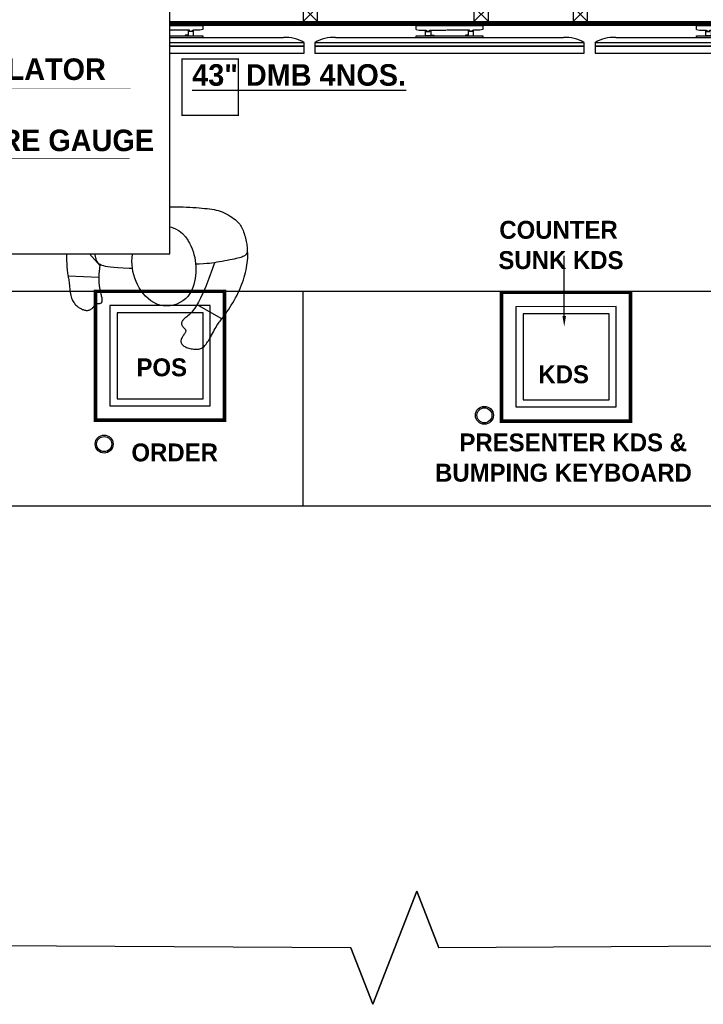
# Model space of a CAD drawing. Header units: millimetres. Extents: x -115221 to 194496, y -122556 to 375476.
# Tile 100 of 169: x 103057 to 105475, y -12560 to -9076. Entities that reach past the tile are written whole.
import ezdxf

# ---------------------------------------------------------------- set-up
doc = ezdxf.new("R2010")
doc.units = ezdxf.units.MM
doc.set_wipeout_variables(frame=1)
doc.layers.add('FUR R0', color=8, linetype='Continuous')
doc.layers.add('WWDS FURNITURE LAYOUT', color=8, linetype='Continuous')
doc.layers.add('M-LPG-TEXT', color=1, linetype='Continuous', lineweight=0)
doc.styles.add('ARIAL', font='GOTHICB.TTF')
doc.styles.add('ATTR', font='romans.shx', dxfattribs={"width": 0.8, "height": 0.699999})
doc.styles.add('har', font='GOTHICB.TTF')

# ---------------------------------------------------------------- blocks, each defined once
blk = doc.blocks.new('JSDJNB')
at = {"layer": 'FUR R0'}
h = blk.add_hatch(dxfattribs=at)
h.set_pattern_fill('ANSI31', color=256, angle=90)
h.set_pattern_definition([(135, (184504.06984, -52712.82564), (-0.08838834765, -0.08838834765), [])])
h.paths.add_polyline_path([(255108.09, -67411.99), (255108.09, -67409.99), (254955.77, -67409.99), (254955.77, -67411.99)], flags=16)
h.paths.add_polyline_path([(255108.59, -67412.49), (255108.59, -67409.49), (254955.27, -67409.49), (254955.27, -67412.49)])
for p, q in [((254968.67, -67413.07), (254968.67, -67412.54)), ((254968.67, -67412.54), (254977.93, -67412.54)), ((254977.93, -67412.54), (254977.93, -67413.07)), ((255007.67, -67413.07), (255007.67, -67412.54)), ((255007.67, -67412.54), (255016.93, -67412.54)), ((255016.93, -67412.54), (255016.93, -67413.07)), ((255046.67, -67413.07), (255046.67, -67412.54)), ((255046.67, -67412.54), (255055.93, -67412.54)), ((255055.93, -67412.54), (255055.93, -67413.07)), ((255085.67, -67413.07), (255085.67, -67412.54)), ((255085.67, -67412.54), (255094.93, -67412.54)), ((255094.93, -67412.54), (255094.93, -67413.07)), ((254989.16, -67414.23), (254957.44, -67414.23)), ((255028.16, -67414.23), (254996.44, -67414.23)), ((255067.16, -67414.23), (255035.44, -67414.23)), ((255106.16, -67414.23), (255074.44, -67414.23))]:
    blk.add_line(p, q, dxfattribs=at)
for points in [[(255108.59, -67412.49), (255108.59, -67409.49), (254955.27, -67409.49), (254955.27, -67412.49)], [(255108.09, -67411.99), (255108.09, -67409.99), (254955.77, -67409.99), (254955.77, -67411.99)], [(254955.77, -67409.99), (254957.77, -67409.99), (254957.77, -67411.99), (254955.77, -67411.99)], [(254959.62, -67409.99), (254961.62, -67409.99), (254961.62, -67411.99), (254959.62, -67411.99)], [(254995.35, -67409.99), (254993.35, -67409.99), (254993.35, -67411.99), (254995.35, -67411.99)], [(255009.16, -67409.99), (255007.16, -67409.99), (255007.16, -67411.99), (255009.16, -67411.99)], [(255032.93, -67409.99), (255030.93, -67409.99), (255030.93, -67411.99), (255032.93, -67411.99)], [(255056.7, -67409.99), (255054.7, -67409.99), (255054.7, -67411.99), (255056.7, -67411.99)], [(255070.51, -67409.99), (255068.51, -67409.99), (255068.51, -67411.99), (255070.51, -67411.99)], [(255104.24, -67409.99), (255102.24, -67409.99), (255102.24, -67411.99), (255104.24, -67411.99)], [(255108.09, -67409.99), (255106.09, -67409.99), (255106.09, -67411.99), (255108.09, -67411.99)], [(254977.93, -67414.23), (254968.67, -67414.23), (254968.67, -67413.95), (254977.93, -67413.95)], [(255016.93, -67414.23), (255007.67, -67414.23), (255007.67, -67413.95), (255016.93, -67413.95)], [(255055.93, -67414.23), (255046.67, -67414.23), (255046.67, -67413.95), (255055.93, -67413.95)], [(255094.93, -67414.23), (255085.67, -67414.23), (255085.67, -67413.95), (255094.93, -67413.95)], [(254992.06, -67414.93), (254954.55, -67414.93), (254954.55, -67415.41), (254992.06, -67415.41)], [(254954.55, -67415.41), (254954.55, -67416.38), (254992.06, -67416.38), (254992.06, -67415.41)], [(255031.06, -67414.93), (254993.55, -67414.93), (254993.55, -67415.41), (255031.06, -67415.41)], [(254993.55, -67415.41), (254993.55, -67416.38), (255031.06, -67416.38), (255031.06, -67415.41)], [(255070.06, -67414.93), (255032.55, -67414.93), (255032.55, -67415.41), (255070.06, -67415.41)], [(255032.55, -67415.41), (255032.55, -67416.38), (255070.06, -67416.38), (255070.06, -67415.41)], [(255109.06, -67414.93), (255071.55, -67414.93), (255071.55, -67415.41), (255109.06, -67415.41)], [(255071.55, -67415.41), (255071.55, -67416.38), (255109.06, -67416.38), (255109.06, -67415.41)]]:
    blk.add_lwpolyline(points, close=True, dxfattribs=at)
for points in [[(254957.77, -67409.99), (254955.77, -67411.99)], [(254955.77, -67409.99), (254957.77, -67411.99)], [(254961.62, -67409.99), (254959.62, -67411.99)], [(254959.62, -67409.99), (254961.62, -67411.99)], [(254993.35, -67409.99), (254995.35, -67411.99)], [(254995.35, -67409.99), (254993.35, -67411.99)], [(255007.16, -67409.99), (255009.16, -67411.99)], [(255009.16, -67409.99), (255007.16, -67411.99)], [(255030.93, -67409.99), (255032.93, -67411.99)], [(255032.93, -67409.99), (255030.93, -67411.99)], [(255054.7, -67409.99), (255056.7, -67411.99)], [(255056.7, -67409.99), (255054.7, -67411.99)], [(255068.51, -67409.99), (255070.51, -67411.99)], [(255070.51, -67409.99), (255068.51, -67411.99)], [(255102.24, -67409.99), (255104.24, -67411.99)], [(255104.24, -67409.99), (255102.24, -67411.99)], [(255106.09, -67409.99), (255108.09, -67411.99)], [(255108.09, -67409.99), (255106.09, -67411.99)], [(254968.67, -67413.07), (254969.08, -67413.18), (254970.06, -67413.18), (254970.06, -67413.26), (254970.19, -67413.26), (254970.19, -67413.31), (254970.06, -67413.31), (254970.06, -67413.38), (254970.52, -67413.38), (254970.52, -67413.31), (254970.44, -67413.31), (254970.44, -67413.26), (254970.52, -67413.26), (254970.52, -67413.18), (254972.78, -67413.18)], [(254969.97, -67413.95), (254969.97, -67413.22), (254970.05, -67413.22), (254970.05, -67413.28), (254970.17, -67413.28), (254970.17, -67413.3), (254970.05, -67413.3), (254970.05, -67413.39), (254970.54, -67413.39), (254970.54, -67413.31), (254970.45, -67413.31), (254970.45, -67413.27), (254970.54, -67413.27), (254970.54, -67413.2), (254970.7, -67413.2), (254970.7, -67413.87), (254971.1, -67413.87), (254971.1, -67413.95), (254969.97, -67413.95)], [(254977.93, -67413.07), (254977.52, -67413.18), (254976.54, -67413.18), (254976.54, -67413.26), (254976.42, -67413.26), (254976.42, -67413.31), (254976.54, -67413.31), (254976.54, -67413.38), (254976.08, -67413.38), (254976.08, -67413.31), (254976.16, -67413.31), (254976.16, -67413.26), (254976.08, -67413.26), (254976.08, -67413.18), (254972.86, -67413.18)], [(254976.64, -67413.95), (254976.64, -67413.22), (254976.56, -67413.22), (254976.56, -67413.28), (254976.43, -67413.28), (254976.43, -67413.3), (254976.56, -67413.3), (254976.56, -67413.39), (254976.06, -67413.39), (254976.06, -67413.31), (254976.15, -67413.31), (254976.15, -67413.27), (254976.06, -67413.27), (254976.06, -67413.2), (254975.91, -67413.2), (254975.91, -67413.87), (254975.5, -67413.87), (254975.5, -67413.95), (254976.64, -67413.95)], [(255007.67, -67413.07), (255008.08, -67413.18), (255009.06, -67413.18), (255009.06, -67413.26), (255009.19, -67413.26), (255009.19, -67413.31), (255009.06, -67413.31), (255009.06, -67413.38), (255009.52, -67413.38), (255009.52, -67413.31), (255009.44, -67413.31), (255009.44, -67413.26), (255009.52, -67413.26), (255009.52, -67413.18), (255011.78, -67413.18)], [(255008.97, -67413.95), (255008.97, -67413.22), (255009.05, -67413.22), (255009.05, -67413.28), (255009.17, -67413.28), (255009.17, -67413.3), (255009.05, -67413.3), (255009.05, -67413.39), (255009.54, -67413.39), (255009.54, -67413.31), (255009.45, -67413.31), (255009.45, -67413.27), (255009.54, -67413.27), (255009.54, -67413.2), (255009.7, -67413.2), (255009.7, -67413.87), (255010.1, -67413.87), (255010.1, -67413.95), (255008.97, -67413.95)], [(255016.93, -67413.07), (255016.52, -67413.18), (255015.54, -67413.18), (255015.54, -67413.26), (255015.42, -67413.26), (255015.42, -67413.31), (255015.54, -67413.31), (255015.54, -67413.38), (255015.08, -67413.38), (255015.08, -67413.31), (255015.16, -67413.31), (255015.16, -67413.26), (255015.08, -67413.26), (255015.08, -67413.18), (255011.86, -67413.18)], [(255015.64, -67413.95), (255015.64, -67413.22), (255015.56, -67413.22), (255015.56, -67413.28), (255015.43, -67413.28), (255015.43, -67413.3), (255015.56, -67413.3), (255015.56, -67413.39), (255015.06, -67413.39), (255015.06, -67413.31), (255015.15, -67413.31), (255015.15, -67413.27), (255015.06, -67413.27), (255015.06, -67413.2), (255014.91, -67413.2), (255014.91, -67413.87), (255014.5, -67413.87), (255014.5, -67413.95), (255015.64, -67413.95)], [(255046.67, -67413.07), (255047.08, -67413.18), (255048.06, -67413.18), (255048.06, -67413.26), (255048.19, -67413.26), (255048.19, -67413.31), (255048.06, -67413.31), (255048.06, -67413.38), (255048.52, -67413.38), (255048.52, -67413.31), (255048.44, -67413.31), (255048.44, -67413.26), (255048.52, -67413.26), (255048.52, -67413.18), (255050.78, -67413.18)], [(255047.97, -67413.95), (255047.97, -67413.22), (255048.05, -67413.22), (255048.05, -67413.28), (255048.17, -67413.28), (255048.17, -67413.3), (255048.05, -67413.3), (255048.05, -67413.39), (255048.54, -67413.39), (255048.54, -67413.31), (255048.45, -67413.31), (255048.45, -67413.27), (255048.54, -67413.27), (255048.54, -67413.2), (255048.7, -67413.2), (255048.7, -67413.87), (255049.1, -67413.87), (255049.1, -67413.95), (255047.97, -67413.95)], [(255055.93, -67413.07), (255055.52, -67413.18), (255054.54, -67413.18), (255054.54, -67413.26), (255054.42, -67413.26), (255054.42, -67413.31), (255054.54, -67413.31), (255054.54, -67413.38), (255054.08, -67413.38), (255054.08, -67413.31), (255054.16, -67413.31), (255054.16, -67413.26), (255054.08, -67413.26), (255054.08, -67413.18), (255050.86, -67413.18)], [(255054.64, -67413.95), (255054.64, -67413.22), (255054.56, -67413.22), (255054.56, -67413.28), (255054.43, -67413.28), (255054.43, -67413.3), (255054.56, -67413.3), (255054.56, -67413.39), (255054.06, -67413.39), (255054.06, -67413.31), (255054.15, -67413.31), (255054.15, -67413.27), (255054.06, -67413.27), (255054.06, -67413.2), (255053.91, -67413.2), (255053.91, -67413.87), (255053.5, -67413.87), (255053.5, -67413.95), (255054.64, -67413.95)], [(255085.67, -67413.07), (255086.08, -67413.18), (255087.06, -67413.18), (255087.06, -67413.26), (255087.19, -67413.26), (255087.19, -67413.31), (255087.06, -67413.31), (255087.06, -67413.38), (255087.52, -67413.38), (255087.52, -67413.31), (255087.44, -67413.31), (255087.44, -67413.26), (255087.52, -67413.26), (255087.52, -67413.18), (255089.78, -67413.18)], [(255086.97, -67413.95), (255086.97, -67413.22), (255087.05, -67413.22), (255087.05, -67413.28), (255087.17, -67413.28), (255087.17, -67413.3), (255087.05, -67413.3), (255087.05, -67413.39), (255087.54, -67413.39), (255087.54, -67413.31), (255087.45, -67413.31), (255087.45, -67413.27), (255087.54, -67413.27), (255087.54, -67413.2), (255087.7, -67413.2), (255087.7, -67413.87), (255088.1, -67413.87), (255088.1, -67413.95), (255086.97, -67413.95)], [(255094.93, -67413.07), (255094.52, -67413.18), (255093.54, -67413.18), (255093.54, -67413.26), (255093.42, -67413.26), (255093.42, -67413.31), (255093.54, -67413.31), (255093.54, -67413.38), (255093.08, -67413.38), (255093.08, -67413.31), (255093.16, -67413.31), (255093.16, -67413.26), (255093.08, -67413.26), (255093.08, -67413.18), (255089.86, -67413.18)], [(255093.64, -67413.95), (255093.64, -67413.22), (255093.56, -67413.22), (255093.56, -67413.28), (255093.43, -67413.28), (255093.43, -67413.3), (255093.56, -67413.3), (255093.56, -67413.39), (255093.06, -67413.39), (255093.06, -67413.31), (255093.15, -67413.31), (255093.15, -67413.27), (255093.06, -67413.27), (255093.06, -67413.2), (255092.91, -67413.2), (255092.91, -67413.87), (255092.5, -67413.87), (255092.5, -67413.95), (255093.64, -67413.95)]]:
    blk.add_lwpolyline(points, dxfattribs=at)
for centre, start, end in [((254956.96, -67418.56), 83.6436, 123.5886), ((254989.64, -67418.56), 56.4114, 96.3564), ((254995.96, -67418.56), 83.6436, 123.5886), ((255028.64, -67418.56), 56.4114, 96.3564), ((255034.96, -67418.56), 83.6436, 123.5886), ((255067.64, -67418.56), 56.4114, 96.3564), ((255073.96, -67418.56), 83.6436, 123.5886), ((255106.64, -67418.56), 56.4114, 96.3564)]:
    blk.add_arc(centre, 4.36, start, end, dxfattribs=at)
at = {"layer": 'FUR R0', "style": 'har'}
blk.add_text('%%U43" DMB 4NOS.', height=3, dxfattribs=at).set_placement((255015.47, -67420.92))
blk = doc.blocks.new('Person 8 Man Standing PV')
for p, q in [((-4.48, 10.87), (-4.12, 10.99)), ((-4.12, 10.99), (-3.78, 11.1)), ((-3.78, 11.1), (-3.43, 11.2)), ((-3.43, 11.2), (-3.09, 11.29)), ((-3.09, 11.29), (-2.75, 11.36)), ((-2.75, 11.36), (-2.42, 11.43)), ((-2.42, 11.43), (-2.09, 11.48)), ((-2.09, 11.48), (-1.76, 11.53)), ((-1.76, 11.53), (-1.43, 11.57)), ((-1.43, 11.57), (-1.11, 11.6)), ((-1.11, 11.6), (-0.78, 11.62)), ((-0.86, 11.03), (-0.91, 10.91)), ((-0.8, 11.13), (-0.86, 11.03)), ((-0.75, 11.22), (-0.8, 11.13)), ((-0.78, 11.62), (-0.45, 11.61)), ((-0.69, 11.29), (-0.75, 11.22)), ((-0.62, 11.35), (-0.69, 11.29)), ((-0.56, 11.4), (-0.62, 11.35)), ((-0.48, 11.44), (-0.56, 11.4)), ((-0.4, 11.47), (-0.48, 11.44)), ((-0.45, 11.61), (-0.08, 11.54)), ((-0.31, 11.49), (-0.4, 11.47)), ((-0.21, 11.51), (-0.31, 11.49)), ((-0.1, 11.52), (-0.21, 11.51)), ((0.03, 11.52), (-0.1, 11.52)), ((-0.08, 11.54), (-0.04, 11.52)), ((0.16, 11.52), (0.03, 11.52)), ((0.31, 11.52), (0.16, 11.52)), ((0.47, 11.5), (0.31, 11.52)), ((0.63, 11.48), (0.47, 11.5)), ((0.82, 11.46), (0.63, 11.48)), ((1.01, 11.42), (0.82, 11.46)), ((1.21, 11.38), (1.01, 11.42)), ((1.43, 11.33), (1.21, 11.38)), ((1.65, 11.28), (1.43, 11.33)), ((1.87, 11.22), (1.65, 11.28)), ((2.09, 11.15), (1.87, 11.22)), ((2.31, 11.09), (2.09, 11.15)), ((2.52, 11.01), (2.31, 11.09)), ((2.72, 10.94), (2.52, 11.01)), ((-7.33, 9.52), (-6.98, 9.72)), ((-6.98, 9.72), (-6.62, 9.91)), ((-6.62, 9.91), (-6.26, 10.1)), ((-6.26, 10.1), (-5.91, 10.28)), ((-5.91, 10.28), (-5.55, 10.44)), ((-5.55, 10.44), (-5.19, 10.6)), ((-5.19, 10.6), (-4.83, 10.74)), ((-4.83, 10.74), (-4.48, 10.87)), ((-1.24, 9.72), (-1.31, 9.42)), ((-1.18, 9.99), (-1.24, 9.72)), ((-1.12, 10.23), (-1.18, 9.99)), ((-1.07, 10.44), (-1.12, 10.23)), ((-1.02, 10.62), (-1.07, 10.44)), ((-0.96, 10.78), (-1.02, 10.62)), ((-0.91, 10.91), (-0.96, 10.78)), ((2.91, 10.86), (2.72, 10.94)), ((3.09, 10.78), (2.91, 10.86)), ((3.26, 10.69), (3.09, 10.78)), ((3.42, 10.59), (3.26, 10.69)), ((3.58, 10.48), (3.42, 10.59)), ((3.74, 10.35), (3.58, 10.48)), ((3.9, 10.2), (3.74, 10.35)), ((4.06, 10.03), (3.9, 10.2)), ((4.23, 9.84), (4.06, 10.03)), ((4.4, 9.62), (4.23, 9.84)), ((4.57, 9.39), (4.4, 9.62)), ((-9.44, 8.08), (-9.27, 8.21)), ((-9.27, 8.21), (-9.07, 8.36)), ((-9.07, 8.36), (-8.84, 8.53)), ((-8.84, 8.53), (-8.58, 8.71)), ((-8.58, 8.71), (-8.3, 8.9)), ((-8.3, 8.9), (-7.99, 9.1)), ((-7.99, 9.1), (-7.67, 9.31)), ((-7.67, 9.31), (-7.33, 9.52)), ((-1.5, 8.39), (-1.57, 8.02)), ((-1.44, 8.75), (-1.5, 8.39)), ((-1.37, 9.1), (-1.44, 8.75)), ((-1.31, 9.42), (-1.37, 9.1)), ((4.73, 9.14), (4.57, 9.39)), ((4.89, 8.88), (4.73, 9.14)), ((5.04, 8.61), (4.89, 8.88)), ((5.18, 8.34), (5.04, 8.61)), ((5.3, 8.06), (5.18, 8.34)), ((-11.36, 6.82), (-11.13, 6.95)), ((-11.13, 6.95), (-10.9, 7.07)), ((-10.9, 7.07), (-10.68, 7.2)), ((-10.68, 7.2), (-10.48, 7.31)), ((-10.48, 7.31), (-10.3, 7.43)), ((-10.3, 7.43), (-10.14, 7.53)), ((-10.14, 7.53), (-9.99, 7.64)), ((-9.99, 7.64), (-9.86, 7.74)), ((-9.86, 7.74), (-9.73, 7.85)), ((-9.73, 7.85), (-9.59, 7.96)), ((-9.59, 7.96), (-9.44, 8.08)), ((-9.53, 8.01), (-7.59, 4.55)), ((-1.75, 6.98), (-2.55, 6.7)), ((-1.75, 6.96), (-1.8, 6.63)), ((-1.69, 7.3), (-1.75, 6.96)), ((-1.63, 7.66), (-1.69, 7.3)), ((-1.57, 8.02), (-1.63, 7.66)), ((5.4, 7.78), (5.3, 8.06)), ((5.49, 7.5), (5.4, 7.78)), ((5.57, 7.22), (5.49, 7.5)), ((5.63, 6.92), (5.57, 7.22)), ((5.68, 6.62), (5.63, 6.92)), ((-13.46, 5.42), (-13.37, 5.53)), ((-13.37, 5.53), (-13.27, 5.63)), ((-13.27, 5.63), (-13.16, 5.73)), ((-13.16, 5.73), (-13.04, 5.82)), ((-13.04, 5.82), (-12.9, 5.92)), ((-12.9, 5.92), (-12.75, 6.02)), ((-12.75, 6.02), (-12.59, 6.13)), ((-12.59, 6.13), (-12.42, 6.23)), ((-12.42, 6.23), (-12.23, 6.34)), ((-12.23, 6.34), (-12.03, 6.46)), ((-12.03, 6.46), (-11.81, 6.58)), ((-11.81, 6.58), (-11.59, 6.7)), ((-11.59, 6.7), (-11.36, 6.82)), ((-5.07, 5.76), (-5.97, 5.38)), ((-3.94, 6.2), (-5.07, 5.76)), ((-2.55, 6.7), (-3.94, 6.2)), ((-1.88, 5.91), (-1.91, 5.44)), ((-1.84, 6.29), (-1.88, 5.91)), ((-1.8, 6.63), (-1.84, 6.29)), ((5.73, 6.3), (5.68, 6.62)), ((5.77, 5.96), (5.73, 6.3)), ((5.8, 5.61), (5.77, 5.96)), ((5.84, 5.23), (5.8, 5.61)), ((-13.77, 4.49), (-13.76, 4.66)), ((-13.76, 4.31), (-13.77, 4.49)), ((-13.76, 4.66), (-13.74, 4.81)), ((-13.75, 4.12), (-13.76, 4.31)), ((-13.73, 3.94), (-13.75, 4.12)), ((-13.74, 4.81), (-13.71, 4.95)), ((-13.71, 4.95), (-13.66, 5.08)), ((-13.66, 5.08), (-13.61, 5.2)), ((-13.61, 5.2), (-13.54, 5.32)), ((-13.54, 5.32), (-13.46, 5.42)), ((-8.05, 4.25), (-8.35, 4.03)), ((-7.69, 4.49), (-8.05, 4.25)), ((-7.25, 4.75), (-7.69, 4.49)), ((-6.69, 5.05), (-7.25, 4.75)), ((-5.97, 5.38), (-6.69, 5.05)), ((-1.94, 4.87), (-1.95, 4.37)), ((-1.91, 5.44), (-1.94, 4.87)), ((5.87, 4.83), (5.84, 5.23)), ((5.9, 4.42), (5.87, 4.83)), ((5.92, 3.99), (5.9, 4.42)), ((-13.7, 3.75), (-13.73, 3.94)), ((-13.66, 3.57), (-13.7, 3.75)), ((-13.61, 3.39), (-13.66, 3.57)), ((-13.56, 3.23), (-13.61, 3.39)), ((-13.51, 3.08), (-13.56, 3.23)), ((-13.45, 2.95), (-13.51, 3.08)), ((-13.39, 2.84), (-13.45, 2.95)), ((-13.33, 2.73), (-13.39, 2.84)), ((-11.64, 2.79), (-11.74, 2.73)), ((-11.55, 2.85), (-11.64, 2.79)), ((-11.47, 2.89), (-11.55, 2.85)), ((-11.4, 2.93), (-11.47, 2.89)), ((-11.33, 2.96), (-11.4, 2.93)), ((-11.26, 2.98), (-11.33, 2.96)), ((-11.2, 2.98), (-11.26, 2.98)), ((-11.15, 2.98), (-11.2, 2.98)), ((-11.09, 2.97), (-11.15, 2.98)), ((-11.04, 2.95), (-11.09, 2.97)), ((-10.99, 2.91), (-11.04, 2.95)), ((-10.94, 2.87), (-10.99, 2.91)), ((-10.89, 2.83), (-10.94, 2.87)), ((-10.84, 2.77), (-10.89, 2.83)), ((-10.78, 2.72), (-10.84, 2.77)), ((-9.54, 2.78), (-9.63, 2.68)), ((-9.45, 2.88), (-9.54, 2.78)), ((-9.35, 3), (-9.45, 2.88)), ((-9.25, 3.14), (-9.35, 3)), ((-9.12, 3.29), (-9.25, 3.14)), ((-8.98, 3.45), (-9.12, 3.29)), ((-8.8, 3.63), (-8.98, 3.45)), ((-8.6, 3.82), (-8.8, 3.63)), ((-8.35, 4.03), (-8.6, 3.82)), ((5.95, 3.54), (5.92, 3.99)), ((5.97, 3.09), (5.95, 3.54)), ((5.99, 2.64), (5.97, 3.09)), ((-13.26, 2.64), (-13.33, 2.73)), ((-13.19, 2.57), (-13.26, 2.64)), ((-13.12, 2.5), (-13.19, 2.57)), ((-13.04, 2.44), (-13.12, 2.5)), ((-12.97, 2.4), (-13.04, 2.44)), ((-12.89, 2.36), (-12.97, 2.4)), ((-12.81, 2.33), (-12.89, 2.36)), ((-12.72, 2.32), (-12.81, 2.33)), ((-12.64, 2.31), (-12.72, 2.32)), ((-12.55, 2.32), (-12.64, 2.31)), ((-12.45, 2.34), (-12.55, 2.32)), ((-12.36, 2.37), (-12.45, 2.34)), ((-12.26, 2.41), (-12.36, 2.37)), ((-12.15, 2.47), (-12.26, 2.41)), ((-12.05, 2.53), (-12.15, 2.47)), ((-11.94, 2.59), (-12.05, 2.53)), ((-11.84, 2.66), (-11.94, 2.59)), ((-11.74, 2.73), (-11.84, 2.66)), ((-10.73, 2.67), (-10.78, 2.72)), ((-10.68, 2.61), (-10.73, 2.67)), ((-10.62, 2.56), (-10.68, 2.61)), ((-10.56, 2.52), (-10.62, 2.56)), ((-10.5, 2.48), (-10.56, 2.52)), ((-10.43, 2.44), (-10.5, 2.48)), ((-10.37, 2.42), (-10.43, 2.44)), ((-10.3, 2.4), (-10.37, 2.42)), ((-10.23, 2.39), (-10.3, 2.4)), ((-10.16, 2.39), (-10.23, 2.39)), ((-10.09, 2.4), (-10.16, 2.39)), ((-10.02, 2.42), (-10.09, 2.4)), ((-9.94, 2.45), (-10.02, 2.42)), ((-9.87, 2.49), (-9.94, 2.45)), ((-9.79, 2.54), (-9.87, 2.49)), ((-9.71, 2.61), (-9.79, 2.54)), ((-9.63, 2.68), (-9.71, 2.61)), ((6, 2.18), (5.99, 2.64)), ((6.02, 1.72), (6, 2.18)), ((6.02, 1.25), (6.02, 1.72)), ((6, -0.24), (6.02, 0.28)), ((6.02, 0.77), (6.02, 1.25)), ((6.02, 0.28), (6.02, 0.77)), ((5.88, -1.98), (5.93, -1.36)), ((5.93, -1.36), (5.97, -0.78)), ((5.97, -0.78), (6, -0.24)), ((5.72, -3.33), (5.81, -2.64)), ((5.81, -2.64), (5.88, -1.98)), ((5.53, -4.74), (5.63, -4.04)), ((5.63, -4.04), (5.72, -3.33)), ((-2.56, -4.42), (-2.55, -4.86)), ((-2.55, -4.86), (-2.52, -5.71)), ((5.31, -6.07), (5.42, -5.42)), ((5.42, -5.42), (5.53, -4.74)), ((-2.52, -5.71), (-2.48, -6.42)), ((-2.48, -6.42), (-2.43, -7)), ((5.09, -7.2), (5.2, -6.67)), ((5.2, -6.67), (5.31, -6.07)), ((-2.43, -7), (-2.37, -7.47)), ((-2.37, -7.47), (-2.32, -7.85)), ((-2.32, -7.85), (-2.25, -8.16)), ((-2.25, -8.16), (-2.19, -8.4)), ((4.77, -8.35), (4.87, -8.04)), ((4.87, -8.04), (4.98, -7.66)), ((4.98, -7.66), (5.09, -7.2)), ((-7.56, -9.61), (-7.52, -9.56)), ((-7.52, -9.56), (-7.48, -9.52)), ((-7.48, -9.52), (-7.45, -9.47)), ((-7.45, -9.47), (-7.43, -9.42)), ((-7.43, -9.42), (-7.41, -9.37)), ((-7.41, -9.37), (-7.4, -9.32)), ((-7.4, -8.96), (-7.38, -8.91)), ((-7.4, -9.03), (-7.4, -8.96)), ((-7.39, -9.09), (-7.4, -9.03)), ((-7.4, -9.32), (-7.39, -9.26)), ((-7.39, -8.85), (-7.37, -8.8)), ((-7.38, -8.91), (-7.39, -8.85)), ((-7.39, -9.15), (-7.39, -9.09)), ((-7.39, -9.21), (-7.39, -9.15)), ((-7.39, -9.26), (-7.39, -9.21)), ((-7.37, -8.8), (-7.34, -8.75)), ((-7.34, -8.75), (-7.31, -8.71)), ((-7.31, -8.71), (-7.26, -8.67)), ((-7.26, -8.67), (-7.2, -8.64)), ((-7.2, -8.64), (-7.14, -8.62)), ((-7.14, -8.62), (-7.06, -8.61)), ((-7.06, -8.61), (-6.97, -8.6)), ((-6.97, -8.6), (-6.88, -8.6)), ((-6.88, -8.6), (-6.78, -8.61)), ((-6.78, -8.61), (-6.67, -8.63)), ((-6.67, -8.63), (-6.55, -8.66)), ((-6.55, -8.66), (-6.41, -8.69)), ((-6.41, -8.69), (-6.26, -8.73)), ((-6.26, -8.73), (-6.1, -8.77)), ((-6.1, -8.77), (-5.91, -8.81)), ((-5.91, -8.81), (-5.71, -8.86)), ((-5.71, -8.86), (-5.48, -8.91)), ((-5.48, -8.91), (-5.22, -8.96)), ((-5.22, -8.96), (-4.9, -9)), ((-4.9, -9), (-4.5, -9.03)), ((-4.5, -9.03), (-4, -9.03)), ((-4, -9.03), (-3.35, -9.01)), ((-3.55, -13.36), (-3.77, -9.02)), ((-3.35, -9.01), (-2.55, -8.95)), ((-2.55, -8.95), (-2.01, -8.89)), ((-2.19, -8.4), (-2.13, -8.61)), ((-2.17, -8.91), (2.88, -13.39)), ((-2.13, -8.61), (-2.07, -8.77)), ((-2.07, -8.77), (-2.01, -8.91)), ((-2.01, -8.91), (-1.94, -9.01)), ((-1.94, -9.01), (-1.87, -9.1)), ((-1.87, -9.1), (-1.8, -9.17)), ((-1.8, -9.17), (-1.72, -9.23)), ((-1.72, -9.23), (-1.64, -9.28)), ((-1.64, -9.28), (-1.56, -9.33)), ((-1.56, -9.33), (-1.46, -9.38)), ((-1.46, -9.38), (-1.35, -9.43)), ((-1.35, -9.43), (-1.22, -9.47)), ((-1.22, -9.47), (-1.07, -9.51)), ((-1.07, -9.51), (-0.88, -9.55)), ((-0.88, -9.55), (-0.67, -9.58)), ((2.98, -9.58), (3.23, -9.55)), ((3.23, -9.55), (3.46, -9.51)), ((3.46, -9.51), (3.66, -9.46)), ((3.66, -9.46), (3.84, -9.39)), ((3.84, -9.39), (4.01, -9.32)), ((4.01, -9.32), (4.16, -9.23)), ((4.16, -9.23), (4.29, -9.12)), ((4.29, -9.12), (4.42, -8.98)), ((4.42, -8.98), (4.54, -8.82)), ((4.54, -8.82), (4.66, -8.61)), ((4.66, -8.61), (4.77, -8.35)), ((4.72, -8.47), (4.9, -8.77)), ((4.9, -8.77), (5.37, -9.59)), ((-8.36, -10.63), (-8.34, -10.53)), ((-8.36, -10.73), (-8.36, -10.63)), ((-8.36, -10.84), (-8.36, -10.73)), ((-8.34, -10.94), (-8.36, -10.84)), ((-8.34, -10.53), (-8.32, -10.44)), ((-8.32, -10.44), (-8.29, -10.34)), ((-8.29, -10.34), (-8.26, -10.25)), ((-8.26, -10.25), (-8.21, -10.17)), ((-8.21, -10.17), (-8.16, -10.09)), ((-8.16, -10.09), (-8.1, -10.02)), ((-8.1, -10.02), (-8.04, -9.96)), ((-8.04, -9.96), (-7.97, -9.9)), ((-7.97, -9.9), (-7.9, -9.84)), ((-7.9, -9.84), (-7.82, -9.79)), ((-7.82, -9.79), (-7.75, -9.74)), ((-7.75, -9.74), (-7.68, -9.7)), ((-7.68, -9.7), (-7.62, -9.65)), ((-7.62, -9.65), (-7.56, -9.61)), ((-0.67, -9.58), (-0.41, -9.61)), ((-0.41, -9.61), (-0.11, -9.63)), ((-0.11, -9.63), (0.22, -9.65)), ((0.22, -9.65), (0.58, -9.66)), ((0.58, -9.66), (0.95, -9.66)), ((0.95, -9.66), (1.33, -9.66)), ((1.33, -9.66), (1.7, -9.65)), ((1.7, -9.65), (2.06, -9.64)), ((2.06, -9.64), (2.4, -9.63)), ((2.4, -9.63), (2.71, -9.61)), ((2.71, -9.61), (2.98, -9.58)), ((5.37, -9.59), (5.7, -10.24)), ((5.7, -10.24), (5.92, -10.73)), ((5.92, -10.73), (6.05, -11.11)), ((-8.32, -11.05), (-8.34, -10.94)), ((-8.3, -11.16), (-8.32, -11.05)), ((-8.26, -11.26), (-8.3, -11.16)), ((-8.22, -11.37), (-8.26, -11.26)), ((-8.17, -11.48), (-8.22, -11.37)), ((-8.12, -11.58), (-8.17, -11.48)), ((-8.06, -11.69), (-8.12, -11.58)), ((-8, -11.8), (-8.06, -11.69)), ((-7.93, -11.9), (-8, -11.8)), ((-7.86, -12), (-7.93, -11.9)), ((-7.78, -12.1), (-7.86, -12)), ((-7.69, -12.2), (-7.78, -12.1)), ((-7.59, -12.3), (-7.69, -12.2)), ((-7.49, -12.39), (-7.59, -12.3)), ((5.99, -12.19), (5.93, -12.31)), ((6.04, -12.06), (5.99, -12.19)), ((6.08, -11.92), (6.04, -12.06)), ((6.05, -11.11), (6.12, -11.39)), ((6.11, -11.77), (6.08, -11.92)), ((6.13, -11.6), (6.11, -11.77)), ((6.12, -11.39), (6.13, -11.6)), ((-7.38, -12.48), (-7.49, -12.39)), ((-7.26, -12.57), (-7.38, -12.48)), ((-7.13, -12.65), (-7.26, -12.57)), ((-6.99, -12.73), (-7.13, -12.65)), ((-6.84, -12.8), (-6.99, -12.73)), ((-6.67, -12.87), (-6.84, -12.8)), ((-6.48, -12.93), (-6.67, -12.87)), ((-6.28, -12.98), (-6.48, -12.93)), ((-6.07, -13.03), (-6.28, -12.98)), ((-5.83, -13.06), (-6.07, -13.03)), ((-5.59, -13.1), (-5.83, -13.06)), ((-5.35, -13.12), (-5.59, -13.1)), ((-5.11, -13.15), (-5.35, -13.12)), ((-4.87, -13.17), (-5.11, -13.15)), ((-4.65, -13.19), (-4.87, -13.17)), ((-4.43, -13.21), (-4.65, -13.19)), ((-4.24, -13.24), (-4.43, -13.21)), ((-4.06, -13.26), (-4.24, -13.24)), ((-3.9, -13.29), (-4.06, -13.26)), ((-3.74, -13.32), (-3.9, -13.29)), ((-3.58, -13.35), (-3.74, -13.32)), ((-3.42, -13.38), (-3.58, -13.35)), ((-3.25, -13.41), (-3.42, -13.38)), ((-3.07, -13.44), (-3.25, -13.41)), ((-2.88, -13.47), (-3.07, -13.44)), ((-2.66, -13.49), (-2.88, -13.47)), ((-2.42, -13.51), (-2.66, -13.49)), ((-2.15, -13.53), (-2.42, -13.51)), ((-1.83, -13.54), (-2.15, -13.53)), ((-1.47, -13.55), (-1.83, -13.54)), ((-1.07, -13.55), (-1.47, -13.55)), ((-0.6, -13.55), (-1.07, -13.55)), ((-0.08, -13.54), (-0.6, -13.55)), ((0.49, -13.52), (-0.08, -13.54)), ((1.08, -13.5), (0.49, -13.52)), ((1.68, -13.47), (1.08, -13.5)), ((2.28, -13.44), (1.68, -13.47)), ((2.85, -13.39), (2.28, -13.44)), ((3.38, -13.35), (2.85, -13.39)), ((3.85, -13.29), (3.38, -13.35)), ((4.25, -13.24), (3.85, -13.29)), ((4.58, -13.18), (4.25, -13.24)), ((4.86, -13.11), (4.58, -13.18)), ((5.08, -13.04), (4.86, -13.11)), ((5.25, -12.96), (5.08, -13.04)), ((5.4, -12.88), (5.25, -12.96)), ((5.52, -12.8), (5.4, -12.88)), ((5.62, -12.71), (5.52, -12.8)), ((5.71, -12.62), (5.62, -12.71)), ((5.79, -12.52), (5.71, -12.62)), ((5.87, -12.42), (5.79, -12.52)), ((5.93, -12.31), (5.87, -12.42))]:
    blk.add_line(p, q)
for centre, radius, start, end in [((-2.64, -3.33), 7.73, 58.8919, 109.3675), ((-3.93, 0.36), 3.82, 109.3675, 222.8739), ((-0.77, -0.24), 4.13, 286.3643, 58.8919), ((-1.59, 2.54), 7.02, 222.8739, 286.3643)]:
    blk.add_arc(centre, radius, start, end)
at = {"style": 'ATTR', "width": 0.8, "flags": 9}
blk.add_attdef('ESTCODE', (0, 0), '', height=0.00629, dxfattribs=at)
blk = doc.blocks.new('FUR R0')
at = {"layer": 'WWDS FURNITURE LAYOUT', "color": 8}
for p, q in [((-4726.9, -7412.5), (-4882.4, -7812.5)), ((-4882.4, -7812.5), (-4726.9, -7412.5)), ((-4726.9, -7412.6), (-4882.4, -7812.6)), ((-4882.4, -7812.6), (-4726.9, -7412.6)), ((-4649.1, -7612.5), (-4726.9, -7412.5)), ((-4726.9, -7412.5), (-4649.1, -7612.5)), ((-4960.2, -7612.5), (-9493.3, -7585.7)), ((783.1, -7583.4), (-4649.1, -7612.5)), ((783.1, -7583.4), (-4649.1, -7612.5)), ((-4882.4, -7812.5), (-4960.2, -7612.5)), ((-4960.2, -7612.5), (-4882.4, -7812.5))]:
    blk.add_line(p, q, dxfattribs=at)
at = {"layer": 'WWDS FURNITURE LAYOUT', "color": 8, "const_width": 5}
blk.add_lwpolyline([(-5557.4, -4468.1), (-5357.4, -4468.1), (-5357.4, -4667.4), (-5557.4, -4667.4)], close=True, dxfattribs=at)
at = {"layer": 'WWDS FURNITURE LAYOUT', "color": 8, "ltscale": 12}
blk.add_lwpolyline([(-4205.4, -5377.1), (-4205.5, -5164.6)], dxfattribs=at)
at = {"layer": 'WWDS FURNITURE LAYOUT', "color": 8}
blk.add_lwpolyline([(-3470, -5289.8), (-3470, -6050.5), (-6715, -6050.5), (-6715, -5900.5), (-7193.6, -5900.5), (-7193.6, -5289.8)], close=True, dxfattribs=at)
at = {"layer": 'WWDS FURNITURE LAYOUT', "color": 8, "ltscale": 0.5, "const_width": 12.7, "elevation": 0}
blk.add_lwpolyline([(-5406.8, -5289.8), (-5862.8, -5290), (-5862.6, -5746), (-5406.6, -5745.8)], close=True, dxfattribs=at)
at = {"layer": 'WWDS FURNITURE LAYOUT', "color": 8}
blk.add_lwpolyline([(-5130, -5289.8), (-5130, -6050.5)], dxfattribs=at)
at = {"layer": 'WWDS FURNITURE LAYOUT', "color": 8, "ltscale": 0.5, "const_width": 12.7}
blk.add_lwpolyline([(-3971, -5293.4), (-4427, -5293.5), (-4426.9, -5749.5), (-3970.9, -5749.4)], close=True, dxfattribs=at)
at = {"layer": 'WWDS FURNITURE LAYOUT', "color": 8, "ltscale": 12, "elevation": -1601.4}
for points in [[(-5457.4, -5340.5), (-5812.1, -5340.6), (-5812, -5695.3), (-5457.3, -5695.2)], [(-5457.4, -5340.5), (-5812.1, -5340.6), (-5812, -5695.3), (-5457.3, -5695.2)], [(-4021.7, -5344.1), (-4376.3, -5344.2), (-4376.2, -5698.9), (-4021.6, -5698.8)], [(-4021.7, -5344.1), (-4376.3, -5344.2), (-4376.2, -5698.9), (-4021.6, -5698.8)], [(-5482.7, -5365.9), (-5786.7, -5366), (-5786.6, -5670), (-5482.6, -5669.9)], [(-4047, -5369.4), (-4351, -5369.5), (-4350.9, -5673.5), (-4046.9, -5673.4)]]:
    blk.add_lwpolyline(points, close=True, dxfattribs=at)
at = {"layer": 'WWDS FURNITURE LAYOUT', "color": 8, "ltscale": 12}
for centre, radius in [((-4487.6, -5728.6, 8327.5), 31.7), ((-4487.6, -5728.6, 8327.5), 26.6), ((-5832.3, -5830.4, 0), 31.7), ((-5832.3, -5830.4, 0), 26.6)]:
    blk.add_circle(centre, radius, dxfattribs=at)
blk.add_solid([(-4199.1, -5377.1), (-4205.4, -5415.1), (-4211.8, -5377.1)], dxfattribs=at)
at = {"layer": 'WWDS FURNITURE LAYOUT', "color": 8, "linetype": 'Continuous', "lineweight": 0, "xscale": 25.4, "yscale": 25.4, "zscale": 25.4}
blk.add_blockref('JSDJNB', (-6482913.9, 1707929, 0), dxfattribs=at)
at = {"layer": 'WWDS FURNITURE LAYOUT', "color": 8, "ltscale": 10, "extrusion": (0, 0, -1), "xscale": 25.4759216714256, "yscale": 25.4759216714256, "zscale": -25.4759216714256, "rotation": 89.98102901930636}
blk.add_blockref('Person 8 Man Standing PV', (5619.9, -5144.1, 0), dxfattribs=at)
at = {"layer": 'WWDS FURNITURE LAYOUT', "color": 8, "style": 'har'}
for s, height, rotation, p in [('COUNTER', 63.33, 0.0187, (-4434.9, -5103.9, 0)), ('SUNK KDS', 63.33, 0.0187, (-4438.1, -5211, 0)), ('POS', 63.33, 0.019, (-5718.1, -5590.5, 0)), ('KDS', 63.33, 0.019, (-4296.8, -5615.2)), ('PRESENTER KDS &', 63.333, 0.0187, (-4576, -5856.2, 0)), ('ORDER', 63.33, 0.0187, (-5735.9, -5891.6, 50.1)), ('BUMPING KEYBOARD', 63.333, 0.0187, (-4662.2, -5963.3, 0))]:
    blk.add_text(s, height=height, rotation=rotation, dxfattribs=at).set_placement(p)

msp = doc.modelspace()

# ---------------------------------------------------------------- block references
at = {"layer": 'WWDS FURNITURE LAYOUT'}
msp.add_blockref('FUR R0', (109188.4, -4747.2), dxfattribs=at)

# ---------------------------------------------------------------- next in the draw order: wipeouts: each hides what was drawn before it
msp.add_wipeout([(103588, -9040.2), (103588, -9904.6), (102068.1, -9904.6), (102068.1, -9106.5), (101548, -8675.2), (102245.4, -9040.2)])

# ---------------------------------------------------------------- next in the draw order: linework, layer by layer
at = {"color": 1}
msp.add_lwpolyline([(101548, -8675.2), (102068.1, -9106.5), (102068.1, -9904.6), (103588, -9904.6), (103588, -9040.2), (102245.4, -9040.2), (101548, -8675.2)], dxfattribs=at)
at = {"color": 7, "const_width": 1.64, "elevation": -0.6}
for points in [[(102530, -9319.7), (103449.6, -9319.7)], [(102367.7, -9567.7), (103446.4, -9567.7)]]:
    msp.add_lwpolyline(points, dxfattribs=at)

# ---------------------------------------------------------------- next in the draw order: texts
at = {"layer": 'M-LPG-TEXT', "ltscale": 500, "char_height": 76.2, "attachment_point": 1, "style": 'ARIAL'}
for s, width, insert in [('REGULATOR', 683.046, (102716.7, -9213, -0.6)), ('\\A1;\\pxt0;PRESSURE GAUGE', 976.583, (102569.8, -9464.8, -0.6))]:
    msp.add_mtext_dynamic_manual_height_columns(s, width=width, gutter_width=22225, heights=[0], dxfattribs=dict(at, insert=insert))

doc.saveas('drawing.dxf')
